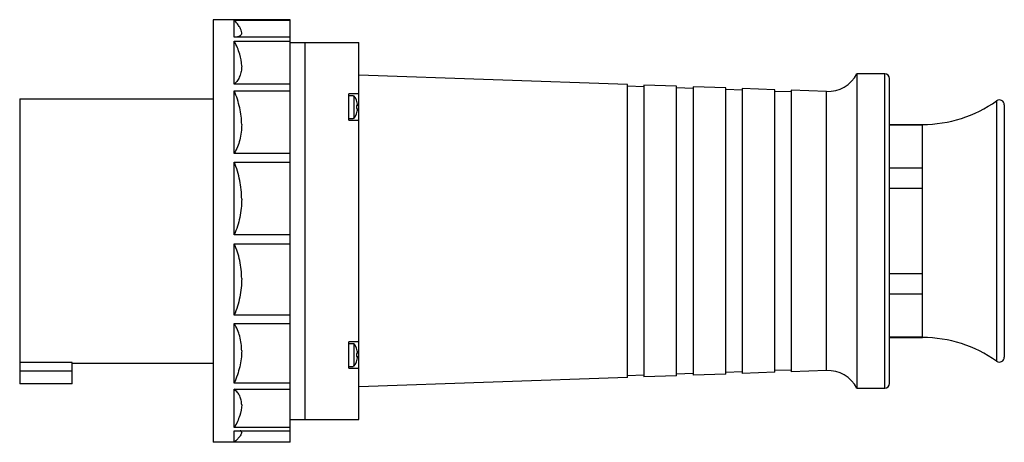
# Model space of a CAD drawing. Header units: millimetres. Extents: x 530 to 831, y 165 to 294.
import ezdxf

# ---------------------------------------------------------------- set-up
doc = ezdxf.new("R2010")
doc.units = ezdxf.units.MM
doc.header["$LTSCALE"] = 30.734
doc.layers.get('0').update_dxf_attribs({"linetype": 'CONTINUOUS'})

msp = doc.modelspace()

# ---------------------------------------------------------------- linework, layer by layer
at = {"color": 7, "linetype": 'Continuous'}
for p, q in [((589.01, 294.29), (589.01, 165.29)), ((595.51, 294.29), (589.01, 294.29)), ((612.51, 294.28), (595.51, 294.28)), ((595.51, 288.94), (595.51, 294.17)), ((595.51, 294.17), (612.51, 294.17)), ((612.51, 168.8), (612.51, 294.28)), ((612.51, 288.94), (595.51, 288.94)), ((595.51, 274.6), (595.51, 287.76)), ((595.51, 287.76), (612.51, 287.76)), ((612.51, 287.29), (633.51, 287.29)), ((617.01, 287.29), (617.01, 172.29)), ((633.51, 172.29), (633.51, 287.29)), ((715.51, 274.5), (633.51, 277.36)), ((794.01, 277.79), (785.51, 277.79)), ((785.51, 277.79), (785.51, 181.79)), ((794.01, 181.79), (794.01, 277.79)), ((612.51, 274.6), (595.51, 274.6)), ((715.51, 185.08), (715.51, 274.5)), ((720.51, 273.82), (715.51, 274)), ((730.51, 273.97), (720.51, 274.32)), ((720.51, 274.32), (720.51, 185.26)), ((730.51, 185.61), (730.51, 273.97)), ((735.51, 273.3), (730.51, 273.47)), ((745.51, 273.45), (735.51, 273.8)), ((735.51, 273.8), (735.51, 185.78)), ((795.51, 183.29), (795.51, 276.29)), ((595.51, 253.43), (595.51, 272.53)), ((595.51, 272.53), (612.51, 272.53)), ((630.51, 263.62), (630.51, 271.62)), ((633.51, 271.62), (630.51, 271.62)), ((630.51, 271.12), (631.81, 271.12)), ((631.81, 271.08), (631.81, 271.12)), ((631.81, 271.08), (632.04, 271.08)), ((632.04, 264.16), (632.04, 271.08)), ((745.51, 186.13), (745.51, 273.45)), ((750.51, 272.77), (745.51, 272.95)), ((760.51, 272.92), (750.51, 273.27)), ((750.51, 273.27), (750.51, 186.31)), ((760.51, 186.66), (760.51, 272.92)), ((765.51, 272.25), (760.51, 272.42)), ((776.27, 272.37), (765.51, 272.75)), ((765.51, 272.75), (765.51, 186.83)), ((776.27, 187.21), (776.27, 272.37)), ((530.01, 270.14), (530.01, 183.14)), ((530.01, 270.14), (589.01, 270.14)), ((633.17, 268.12), (632.78, 268.09)), ((632.78, 268.09), (632.78, 267.15)), ((828.14, 269.51), (828.14, 190.07)), ((830.51, 268.29), (830.51, 191.29)), ((632.78, 267.15), (633.17, 267.12)), ((630.51, 264.12), (631.81, 264.12)), ((630.51, 263.62), (633.51, 263.62)), ((631.81, 264.12), (631.81, 264.16)), ((632.04, 264.16), (631.81, 264.16)), ((795.51, 262.29), (805.53, 262.29)), ((805.51, 262.08), (795.51, 262.08)), ((805.51, 249.1), (805.51, 262.29)), ((612.51, 253.43), (595.51, 253.43)), ((595.51, 228.67), (595.51, 250.79)), ((595.51, 250.79), (612.51, 250.79)), ((795.51, 249.1), (805.51, 249.1)), ((805.51, 197.5), (805.51, 249.1)), ((805.5, 242.76), (795.5, 242.76)), ((612.51, 228.67), (595.51, 228.67)), ((595.51, 204.07), (595.51, 225.85)), ((595.51, 225.85), (612.51, 225.85)), ((795.5, 216.82), (805.5, 216.82)), ((805.51, 210.48), (795.51, 210.48)), ((612.51, 204.07), (595.51, 204.07)), ((595.51, 183.39), (595.51, 201.51)), ((595.51, 201.51), (612.51, 201.51)), ((633.51, 195.96), (630.51, 195.96)), ((630.51, 187.96), (630.51, 195.96)), ((630.51, 195.46), (631.81, 195.46)), ((631.81, 195.42), (631.81, 195.46)), ((631.81, 195.42), (632.04, 195.42)), ((632.04, 188.5), (632.04, 195.42)), ((795.51, 197.5), (805.51, 197.5)), ((795.51, 197.29), (805.53, 197.29)), ((805.51, 197.29), (805.51, 197.5)), ((633.17, 192.46), (632.78, 192.43)), ((632.78, 192.43), (632.78, 191.49)), ((546.01, 189.64), (530.01, 189.64)), ((546.01, 183.14), (546.01, 189.64)), ((546.01, 189.44), (589.01, 189.44)), ((632.78, 191.49), (633.17, 191.46)), ((530.01, 187.14), (546.01, 187.14)), ((630.51, 188.46), (631.81, 188.46)), ((630.51, 187.96), (633.51, 187.96)), ((632.04, 188.5), (631.81, 188.5)), ((631.81, 188.46), (631.81, 188.5)), ((750.51, 186.81), (745.51, 186.63)), ((760.51, 186.66), (750.51, 186.31)), ((765.51, 187.33), (760.51, 187.16)), ((776.27, 187.21), (765.51, 186.83)), ((612.51, 183.39), (595.51, 183.39)), ((715.51, 185.08), (633.51, 182.22)), ((720.51, 185.76), (715.51, 185.58)), ((730.51, 185.61), (720.51, 185.26)), ((735.51, 186.28), (730.51, 186.11)), ((745.51, 186.13), (735.51, 185.78)), ((546.01, 183.14), (530.01, 183.14)), ((595.51, 181.48), (612.51, 181.48)), ((595.51, 169.78), (595.51, 181.48)), ((785.51, 181.79), (794.01, 181.79)), ((612.51, 172.29), (633.51, 172.29)), ((612.51, 169.78), (595.51, 169.78)), ((595.51, 168.8), (612.51, 168.8)), ((595.51, 165.29), (595.51, 168.8)), ((612.51, 165.3), (612.51, 168.75)), ((595.51, 165.29), (589.01, 165.29)), ((595.96, 165.74), (595.51, 165.29)), ((612.51, 165.3), (595.51, 165.3))]:
    msp.add_line(p, q, dxfattribs=at)
for centre, radius, start, end in [((776.62, 282.37), 10, 268, 332.7519), ((794.01, 276.29), 1.5, 0, 90), ((627.41, 267.62), 5.78, 4.934, 36.8334), ((805.53, 301.29), 39, 270, 305.431), ((829.01, 268.29), 1.5, 0, 125.431), ((627.41, 267.62), 5.78, 323.1666, 355.066), ((627.41, 191.96), 5.78, 4.934, 36.8334), ((805.53, 158.29), 39, 54.569, 90), ((627.41, 191.96), 5.78, 323.1666, 355.066), ((829.01, 191.29), 1.5, 234.569, 360), ((776.62, 177.21), 10, 27.2481, 92), ((794.01, 183.29), 1.5, 270, 360)]:
    msp.add_arc(centre, radius, start, end, dxfattribs=at)
for points, knots in [([(597.76, 290.32), (597.76, 290.58), (597.61, 291.17), (597.15, 292.07), (596.42, 293.09), (595.84, 293.8), (595.51, 294.17)], [0, 0, 0, 0, 0.170273, 0.392948, 0.67085, 1, 1, 1, 1]), ([(597.76, 290.32), (597.76, 290.21), (597.74, 290.01), (597.62, 289.72), (597.43, 289.48), (597.16, 289.29), (596.83, 289.14), (596.28, 288.99), (595.83, 288.95), (595.51, 288.94)], [0, 0, 0, 0, 0.108471, 0.209593, 0.31094, 0.419594, 0.540683, 0.677143, 1, 1, 1, 1]), ([(597.76, 280.15), (597.76, 281.38), (597.39, 283.31), (596.47, 285.8), (595.85, 287.1), (595.51, 287.76)], [0, 0, 0, 0, 0.461422, 0.721797, 1, 1, 1, 1]), ([(597.76, 280.15), (597.76, 279.61), (597.67, 278.54), (597.22, 277.04), (596.5, 275.71), (595.86, 274.95), (595.51, 274.6)], [0, 0, 0, 0, 0.266348, 0.516861, 0.759075, 1, 1, 1, 1]), ([(597.76, 262.32), (597.76, 264.02), (597.31, 267.52), (596.2, 270.86), (595.51, 272.53)], [0, 0, 0, 0, 0.485468, 1, 1, 1, 1]), ([(597.76, 262.32), (597.76, 260.73), (597.39, 257.63), (596.23, 254.74), (595.51, 253.43)], [0, 0, 0, 0, 0.514967, 1, 1, 1, 1]), ([(597.76, 239.53), (597.76, 241.45), (597.34, 245.3), (596.21, 248.99), (595.51, 250.79)], [0, 0, 0, 0, 0.498664, 1, 1, 1, 1]), ([(597.76, 239.53), (597.76, 237.65), (597.36, 233.92), (596.22, 230.36), (595.51, 228.67)], [0, 0, 0, 0, 0.506615, 1, 1, 1, 1]), ([(597.76, 215.26), (597.76, 217.1), (597.37, 220.74), (596.22, 224.22), (595.51, 225.85)], [0, 0, 0, 0, 0.508413, 1, 1, 1, 1]), ([(597.76, 215.26), (597.76, 213.36), (597.34, 209.53), (596.21, 205.86), (595.51, 204.07)], [0, 0, 0, 0, 0.49642, 1, 1, 1, 1]), ([(597.76, 193.2), (597.76, 194.7), (597.39, 197.61), (596.23, 200.31), (595.51, 201.51)], [0, 0, 0, 0, 0.516312, 1, 1, 1, 1]), ([(597.76, 193.2), (597.76, 191.58), (597.3, 188.2), (596.19, 185), (595.51, 183.39)], [0, 0, 0, 0, 0.48198, 1, 1, 1, 1]), ([(597.76, 176.71), (597.76, 177.2), (597.67, 178.13), (597.22, 179.44), (596.49, 180.58), (595.86, 181.2), (595.51, 181.48)], [0, 0, 0, 0, 0.265268, 0.513444, 0.755218, 1, 1, 1, 1]), ([(597.76, 176.71), (597.76, 175.6), (597.38, 173.85), (596.46, 171.58), (595.85, 170.39), (595.51, 169.78)], [0, 0, 0, 0, 0.453572, 0.715909, 1, 1, 1, 1]), ([(597.76, 168.31), (597.76, 168.15), (597.63, 167.76), (597.26, 167.18), (596.69, 166.48), (596.22, 166), (595.96, 165.74)], [0, 0, 0, 0, 0.151348, 0.367217, 0.651403, 1, 1, 1, 1]), ([(597.76, 168.31), (597.76, 168.37), (597.74, 168.48), (597.62, 168.7), (597.45, 168.8), (597.33, 168.84)], [0, 0, 0, 0, 0.246043, 0.47692, 1, 1, 1, 1])]:
    msp.add_open_spline(points, degree=3, knots=knots, dxfattribs=at)

doc.saveas('drawing.dxf')
